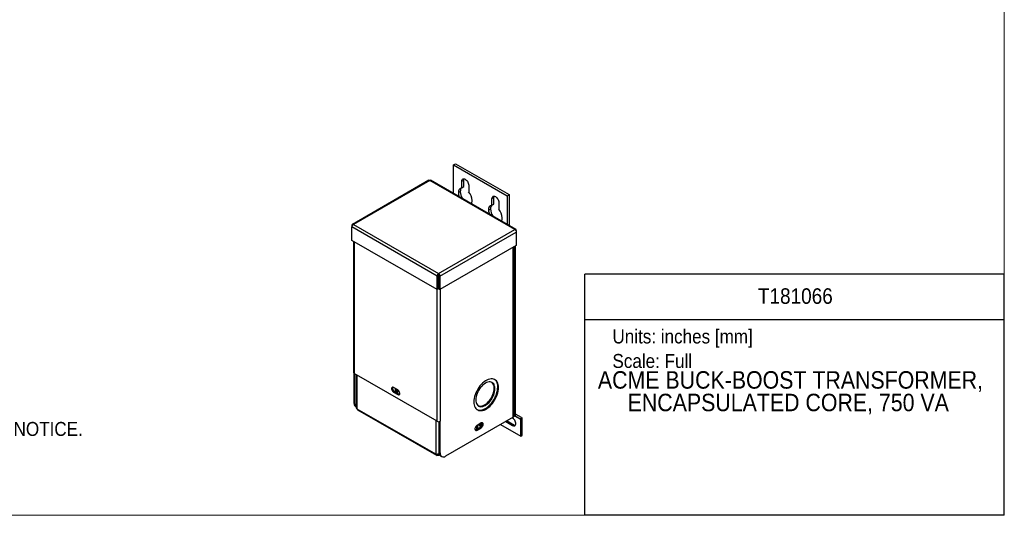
# Model space of a CAD drawing. Header units: inches. Extents: x 0 to 51, y 0 to 33.
# Tile 2 of 3: x 19.3 to 51, y 0 to 16. Entities that reach past the tile are written whole.
import ezdxf
from ezdxf.enums import TextEntityAlignment as Align

# ---------------------------------------------------------------- set-up
doc = ezdxf.new("R2010")
doc.units = ezdxf.units.IN
doc.header["$LTSCALE"] = 3
doc.header["$MEASUREMENT"] = 0
doc.linetypes.add('SLD-Solid', pattern=[0])
doc.layers.add('SLD-DEFPOINTS', color=7, linetype='Continuous')
doc.layers.add('TEXT', color=140, linetype='SLD-Solid', lineweight=25)
doc.styles.add('SLDTEXTSTYLE0', font='GOTHIC.TTF', dxfattribs={"width": 0.913})

# ---------------------------------------------------------------- blocks, each defined once
blk = doc.blocks.new('SW_NOTE_0')
at = {"layer": 'TEXT', "color": 0, "insert": (0, 0.575), "char_height": 0.45, "attachment_point": 1, "style": 'SLDTEXTSTYLE0'}
blk.add_mtext('Units: inches [mm]', dxfattribs=at)
blk = doc.blocks.new('SW_NOTE_0_1')
at = {"layer": 'TEXT', "color": 0, "insert": (0, 0.575), "char_height": 0.45, "attachment_point": 1, "style": 'SLDTEXTSTYLE0'}
blk.add_mtext('Scale: Full', dxfattribs=at)
blk = doc.blocks.new('Block1')
at = {"layer": 'TEXT'}
for p, q in [((51, 7.767), (37.5, 7.767)), ((37.5, 0), (37.5, 7.767)), ((51, 0), (51, 7.767)), ((37.5, 6.306), (51, 6.306)), ((51, 0), (37.5, 0))]:
    blk.add_line(p, q, dxfattribs=at)
for name, p in [('SW_NOTE_0', (38.384, 5.41)), ('SW_NOTE_0_1', (38.384, 4.621))]:
    blk.add_blockref(name, p, dxfattribs=at)
at = {"layer": 'TEXT', "color": 140, "style": 'SLDTEXTSTYLE0', "width": 0.913}
for tag, height, p in [('AUTOATTR0', 0.5, (43.067, 6.661)), ('AUTOATTR1_0', 0.562, (37.915, 3.911)), ('AUTOATTR1_1', 0.562, (38.873, 3.184))]:
    blk.add_attdef(tag, text='', height=height, dxfattribs=at).set_placement(p, align=Align.BOTTOM_LEFT)
blk = doc.blocks.new('Block2')
at = {"color": 7, "linetype": 'SLD-Solid', "lineweight": 18}
for q in [(51, 33), (0, 0)]:
    blk.add_line((51, 0), q, dxfattribs=at)
blk = doc.blocks.new('SW_NOTE_0_2')
at = {"layer": 'TEXT', "color": 0, "char_height": 0.45, "attachment_point": 1, "style": 'SLDTEXTSTYLE0'}
for s, insert in [('NOTES:', (0, 0.575)), ('  1. DIMENSIONS CAN BE CHANGED BY MANUFACTURER WITHOUT NOTICE.', (0, -0.589)), ('  2. DIMENSIONS DO NOT IMPLY TOLERANCE.', (0, -1.753))]:
    blk.add_mtext(s, dxfattribs=dict(at, insert=insert))

msp = doc.modelspace()

# ---------------------------------------------------------------- linework, layer by layer
for p, q in [((33.269, 11.288), (33.332, 11.324)), ((33.269, 11.288), (34.992, 10.293)), ((33.269, 10.364), (33.269, 11.288)), ((33.332, 11.324), (35.056, 10.329)), ((32.469, 10.789), (30.012, 9.371)), ((32.5, 10.785), (30.048, 9.369)), ((35.239, 9.203), (32.5, 10.785)), ((35.275, 9.205), (32.531, 10.789)), ((33.533, 10.763), (33.597, 10.799)), ((33.597, 10.586), (33.597, 10.799)), ((33.533, 10.549), (33.533, 10.763)), ((33.533, 10.549), (33.597, 10.586)), ((33.755, 10.634), (33.755, 10.421)), ((33.423, 10.392), (33.487, 10.429)), ((34.506, 10.201), (34.569, 10.238)), ((34.506, 9.988), (34.506, 10.201)), ((34.569, 10.025), (34.569, 10.238)), ((34.992, 10.293), (35.056, 10.329)), ((34.992, 10.293), (34.992, 9.369)), ((35.056, 10.329), (35.056, 9.332)), ((34.396, 9.831), (34.459, 9.867)), ((34.506, 9.988), (34.569, 10.025)), ((34.728, 10.073), (34.728, 9.86)), ((29.998, 9.341), (30.012, 9.332)), ((29.998, 9.341), (29.998, 9.288)), ((32.742, 7.705), (29.998, 9.288)), ((29.998, 8.853), (29.998, 9.288)), ((30.048, 9.369), (32.787, 7.788)), ((32.787, 7.788), (35.239, 9.203)), ((32.832, 7.705), (35.289, 9.123)), ((35.289, 9.175), (35.275, 9.167)), ((35.289, 9.175), (35.289, 9.123)), ((35.289, 9.123), (35.289, 8.687)), ((32.742, 7.269), (29.998, 8.853)), ((30.052, 8.822), (30.052, 4.597)), ((30.071, 8.811), (30.071, 4.569)), ((35.289, 8.687), (32.832, 7.269)), ((35.191, 3.162), (35.191, 8.631)), ((35.21, 3.19), (35.21, 8.642)), ((35.238, 3.19), (35.238, 8.658)), ((35.264, 3.204), (35.264, 8.673)), ((32.742, 7.705), (32.768, 7.719)), ((32.742, 7.269), (32.742, 7.705)), ((32.768, 7.719), (32.768, 7.284)), ((32.787, 7.758), (32.787, 7.788)), ((32.832, 7.705), (32.807, 7.719)), ((32.807, 7.719), (32.807, 7.284)), ((32.832, 7.705), (32.832, 7.269)), ((32.741, 3.028), (32.741, 7.27)), ((32.768, 7.284), (32.742, 7.269)), ((32.807, 7.284), (32.832, 7.269)), ((32.836, 7.271), (32.836, 3.028)), ((32.741, 3.028), (30.071, 4.569)), ((30.071, 3.603), (30.071, 4.569)), ((30.097, 3.589), (30.097, 4.555)), ((30.14, 4.53), (30.14, 3.472)), ((30.159, 4.518), (30.159, 3.433)), ((34.69, 4.128), (34.716, 4.113)), ((31.473, 4.041), (31.34, 4.117)), ((31.365, 3.979), (31.34, 3.964)), ((31.34, 3.964), (31.473, 3.888)), ((31.498, 3.902), (31.365, 3.979)), ((31.415, 4.056), (31.389, 4.042)), ((31.417, 4.072), (31.415, 4.056)), ((31.498, 3.902), (31.473, 3.888)), ((34.577, 4.091), (34.602, 4.077)), ((30.071, 3.603), (30.097, 3.589)), ((30.123, 3.489), (30.14, 3.479)), ((30.159, 3.433), (32.704, 1.964)), ((30.173, 3.402), (32.718, 1.933)), ((35.21, 3.206), (35.238, 3.19)), ((35.264, 3.204), (35.238, 3.19)), ((35.435, 3.085), (35.246, 3.194)), ((35.431, 3.093), (35.251, 3.197)), ((35.431, 3.093), (35.251, 3.197)), ((35.461, 3.145), (35.264, 3.259)), ((32.704, 1.964), (32.704, 3.049)), ((32.798, 3.017), (32.798, 1.987)), ((32.811, 3.019), (32.811, 2.022)), ((32.836, 2.007), (32.836, 3.028)), ((35.191, 3.162), (33.013, 1.905)), ((34.003, 2.881), (34.003, 2.761)), ((34.023, 2.772), (34.023, 2.896)), ((34.157, 2.974), (34.024, 2.897)), ((34.048, 2.787), (34.048, 2.911)), ((34.097, 2.893), (34.111, 2.898)), ((34.111, 2.898), (34.136, 2.884)), ((34.198, 2.95), (34.223, 2.935)), ((34.784, 2.928), (35.435, 2.552)), ((34.947, 3.022), (35.17, 2.894)), ((34.99, 3.046), (35.212, 2.918)), ((35.17, 3.129), (35.151, 3.139)), ((35.212, 2.918), (35.17, 2.894)), ((35.431, 3.093), (35.461, 3.145)), ((35.435, 3.085), (35.477, 3.11)), ((35.435, 2.552), (35.435, 3.085)), ((35.477, 2.576), (35.477, 3.11)), ((33.999, 2.759), (34.131, 2.835)), ((33.999, 2.759), (34.024, 2.744)), ((34.024, 2.744), (34.157, 2.821)), ((34.131, 2.835), (34.157, 2.821)), ((35.435, 2.552), (35.477, 2.576)), ((32.751, 1.966), (32.751, 1.937)), ((32.794, 1.939), (32.822, 1.955)), ((32.811, 2.009), (32.798, 1.987)), ((32.815, 1.977), (32.798, 1.987)), ((32.811, 2.022), (32.836, 2.007)), ((32.862, 1.907), (32.888, 1.893))]:
    msp.add_line(p, q)
at = {"flags": 128}
for points in [[(33.533, 10.763), (33.536, 10.789), (33.544, 10.812), (33.558, 10.829), (33.575, 10.839), (33.596, 10.842), (33.62, 10.838), (33.644, 10.827), (33.669, 10.809), (33.692, 10.786), (33.714, 10.759), (33.731, 10.728), (33.744, 10.696), (33.753, 10.665), (33.755, 10.634)], [(33.597, 10.799), (33.6, 10.826), (33.604, 10.841)], [(34.506, 10.201), (34.508, 10.228), (34.517, 10.251), (34.53, 10.267), (34.547, 10.277), (34.568, 10.281), (34.592, 10.276), (34.617, 10.265), (34.641, 10.248), (34.665, 10.225), (34.686, 10.197), (34.703, 10.167), (34.717, 10.135), (34.725, 10.103), (34.728, 10.073)], [(34.569, 10.238), (34.572, 10.265), (34.577, 10.28)], [(31.34, 4.117), (31.321, 4.125), (31.304, 4.126), (31.29, 4.12), (31.28, 4.108), (31.274, 4.09), (31.274, 4.068), (31.28, 4.044), (31.29, 4.02), (31.304, 3.997), (31.321, 3.978), (31.34, 3.964)], [(34.716, 4.113), (34.713, 4.165), (34.705, 4.213), (34.692, 4.256), (34.674, 4.295), (34.65, 4.328), (34.623, 4.354), (34.591, 4.375), (34.556, 4.389), (34.517, 4.396), (34.476, 4.396), (34.432, 4.389), (34.387, 4.376), (34.341, 4.355), (34.295, 4.329), (34.249, 4.296), (34.204, 4.258), (34.161, 4.214), (34.119, 4.166), (34.081, 4.115), (34.045, 4.06), (34.013, 4.003), (33.986, 3.944), (33.963, 3.884), (33.944, 3.825), (33.931, 3.766), (33.923, 3.709), (33.92, 3.654)], [(34.602, 4.077), (34.599, 4.122), (34.591, 4.163), (34.578, 4.2), (34.561, 4.231), (34.538, 4.257), (34.511, 4.277), (34.481, 4.29), (34.447, 4.297), (34.411, 4.296), (34.373, 4.289), (34.333, 4.276), (34.293, 4.255), (34.252, 4.229), (34.213, 4.197), (34.174, 4.16), (34.138, 4.118), (34.104, 4.073), (34.074, 4.024), (34.047, 3.974), (34.025, 3.922), (34.007, 3.87), (33.994, 3.818), (33.986, 3.768), (33.983, 3.719)], [(34.024, 3.404), (34.055, 3.392), (34.094, 3.385), (34.135, 3.385), (34.179, 3.392), (34.224, 3.406), (34.27, 3.426), (34.316, 3.453), (34.362, 3.486), (34.407, 3.524), (34.45, 3.567), (34.492, 3.615), (34.53, 3.667), (34.566, 3.721), (34.597, 3.779), (34.625, 3.837), (34.648, 3.897), (34.666, 3.957), (34.68, 4.016), (34.688, 4.073), (34.69, 4.128)], [(31.42, 4.071), (31.415, 4.072), (31.402, 4.069), (31.392, 4.059), (31.389, 4.042)], [(31.389, 4.042), (31.392, 4.021), (31.402, 4), (31.415, 3.981), (31.432, 3.968), (31.448, 3.963), (31.462, 3.965), (31.471, 3.976), (31.474, 3.993)], [(33.92, 3.654), (33.923, 3.602), (33.931, 3.554), (33.944, 3.51), (33.963, 3.472), (33.986, 3.439), (34.013, 3.412), (34.045, 3.392), (34.081, 3.378), (34.119, 3.371), (34.161, 3.371), (34.204, 3.377), (34.249, 3.391), (34.295, 3.411), (34.341, 3.438), (34.387, 3.471), (34.432, 3.509), (34.476, 3.553), (34.517, 3.6), (34.556, 3.652), (34.591, 3.707), (34.623, 3.764), (34.65, 3.823), (34.674, 3.882), (34.692, 3.942), (34.705, 4.001), (34.713, 4.058), (34.716, 4.113)], [(33.983, 3.719), (33.986, 3.674), (33.994, 3.633), (34.007, 3.596), (34.025, 3.565), (34.047, 3.539), (34.074, 3.519), (34.104, 3.506), (34.138, 3.499), (34.174, 3.5), (34.213, 3.507), (34.252, 3.521), (34.293, 3.541), (34.333, 3.567), (34.373, 3.599), (34.411, 3.636), (34.447, 3.678), (34.481, 3.723), (34.511, 3.772), (34.538, 3.822), (34.561, 3.874), (34.578, 3.926), (34.591, 3.978), (34.599, 4.028), (34.602, 4.077)], [(34.062, 3.527), (34.079, 3.521), (34.113, 3.514), (34.149, 3.514), (34.187, 3.521), (34.227, 3.535), (34.267, 3.555), (34.308, 3.582), (34.347, 3.614), (34.386, 3.651), (34.422, 3.693), (34.456, 3.738), (34.486, 3.786), (34.513, 3.837), (34.535, 3.889), (34.553, 3.941), (34.566, 3.993), (34.574, 4.043), (34.577, 4.091)], [(34.024, 2.897), (34.005, 2.883), (33.988, 2.864), (33.974, 2.842), (33.964, 2.818), (33.958, 2.794), (33.958, 2.772), (33.964, 2.754), (33.974, 2.742), (33.988, 2.735), (34.005, 2.736), (34.024, 2.744)], [(34.102, 2.942), (34.097, 2.929), (34.094, 2.908), (34.097, 2.891), (34.106, 2.881), (34.12, 2.878), (34.136, 2.884)], [(34.136, 2.884), (34.153, 2.897), (34.166, 2.916), (34.176, 2.937), (34.179, 2.957), (34.176, 2.974), (34.172, 2.98)], [(35.17, 2.894), (35.194, 2.883), (35.217, 2.88), (35.237, 2.884), (35.253, 2.896), (35.265, 2.915), (35.271, 2.939), (35.271, 2.967), (35.265, 2.998), (35.253, 3.03), (35.237, 3.06), (35.217, 3.088), (35.194, 3.111), (35.17, 3.129)], [(33.966, 2.75), (33.98, 2.751), (33.999, 2.759)]]:
    msp.add_lwpolyline(points, dxfattribs=at)
for centre, radius, start, end in [((33.559, 10.414), 0.138, 100.8222, 189.219), ((33.664, 10.44), 0.178, 142.5764, 183.5576), ((33.832, 10.401), 0.408, 181.2072, 200.1385), ((33.948, 10.447), 0.462, 182.2324, 213.0324), ((33.386, 10.115), 0.479, 2.6337, 39.6816), ((33.674, 10.128), 0.191, 330.3356, 2.5783), ((34.531, 9.853), 0.138, 100.8222, 189.219), ((34.804, 9.839), 0.408, 181.2072, 200.1385), ((34.637, 9.878), 0.178, 142.5764, 183.5576), ((34.92, 9.885), 0.462, 182.2324, 213.0324), ((34.359, 9.554), 0.479, 2.6337, 39.6816), ((34.647, 9.567), 0.191, 330.3356, 2.5783), ((30.085, 4.6), 0.0336, 185.6948, 245.6253), ((31.422, 4.086), 0.122, 160.7909, 242.0457), ((34.35, 4.111), 0.227, 354.9442, 49.3586), ((34.412, 4.158), 0.28, 353.7586, 51.5073), ((31.497, 4.056), 0.0826, 179.7037, 251.9038), ((31.38, 3.988), 0.0944, 3.0161, 48.0777), ((31.395, 3.92), 0.144, 2.6055, 57.3945), ((31.498, 3.92), 0.0409, 230.7967, 9.214), ((31.529, 3.95), 0.0569, 237.3954, 271.7918), ((30.196, 3.591), 0.126, 174.3376, 234.3502), ((30.222, 3.575), 0.126, 174.0474, 229.363), ((30.191, 3.429), 0.0321, 172.7442, 235.9436), ((35.177, 3.193), 0.0336, 294.3747, 354.3052), ((32.789, 3.119), 0.103, 242.6097, 297.3903), ((34.061, 2.976), 0.0923, 302.6139, 357.2567), ((34.054, 2.957), 0.144, 302.6055, 357.3945), ((34.183, 2.942), 0.0409, 350.786, 129.2033), ((34.079, 2.942), 0.144, 302.6055, 357.3945), ((34.141, 2.953), 0.0569, 357.3923, 31.795), ((35.259, 2.99), 0.0854, 236.9226, 270.6428), ((35.426, 3.086), 0.00855, 354.3796, 54.302), ((35.439, 3.114), 0.0387, 354.3796, 54.302), ((32.733, 1.959), 0.0292, 170.786, 309.2033), ((32.936, 2.009), 0.126, 174.3376, 234.3502), ((32.944, 1.991), 0.11, 171.3147, 308.6746)]:
    msp.add_arc(centre, radius, start, end)
for points, knots in [([(32.468, 10.789), (32.468, 10.789), (32.471, 10.793), (32.483, 10.793), (32.494, 10.787), (32.5, 10.785)], [0, 0, 0, 0, 0.000435, 0.500218, 1, 1, 1, 1]), ([(32.5, 10.785), (32.506, 10.787), (32.518, 10.793), (32.529, 10.793), (32.532, 10.789), (32.532, 10.789)], [0, 0, 0, 0, 0.499782, 0.999565, 1, 1, 1, 1]), ([(30.048, 9.369), (30.042, 9.373), (30.035, 9.375), (30.023, 9.376), (30.018, 9.374), (30.009, 9.369), (30.005, 9.365), (30, 9.354), (29.999, 9.348), (29.998, 9.341)], [0, 0, 0, 0, 0.25, 0.25, 0.5, 0.5, 0.75, 0.75, 1, 1, 1, 1]), ([(29.998, 9.288), (29.999, 9.296), (30, 9.303), (30.005, 9.319), (30.009, 9.327), (30.018, 9.342), (30.023, 9.349), (30.035, 9.361), (30.042, 9.366), (30.048, 9.369)], [0, 0, 0, 0, 0.25, 0.25, 0.5, 0.5, 0.75, 0.75, 1, 1, 1, 1]), ([(35.289, 9.175), (35.289, 9.182), (35.287, 9.189), (35.282, 9.199), (35.279, 9.203), (35.269, 9.209), (35.264, 9.21), (35.252, 9.209), (35.246, 9.207), (35.239, 9.203)], [0, 0, 0, 0, 0.25, 0.25, 0.5, 0.5, 0.75, 0.75, 1, 1, 1, 1]), ([(35.239, 9.203), (35.246, 9.2), (35.252, 9.195), (35.264, 9.183), (35.269, 9.176), (35.279, 9.161), (35.282, 9.153), (35.287, 9.138), (35.289, 9.13), (35.289, 9.123)], [0, 0, 0, 0, 0.25, 0.25, 0.5, 0.5, 0.75, 0.75, 1, 1, 1, 1]), ([(32.787, 7.788), (32.781, 7.784), (32.775, 7.779), (32.764, 7.767), (32.759, 7.759), (32.751, 7.744), (32.747, 7.736), (32.743, 7.72), (32.742, 7.712), (32.742, 7.705)], [0, 0, 0, 0, 0.25, 0.25, 0.5, 0.5, 0.75, 0.75, 1, 1, 1, 1]), ([(32.787, 7.758), (32.782, 7.755), (32.777, 7.749), (32.769, 7.734), (32.767, 7.726), (32.768, 7.719)], [0, 0, 0, 0, 0.5, 0.5, 1, 1, 1, 1]), ([(32.832, 7.705), (32.833, 7.712), (32.831, 7.72), (32.827, 7.736), (32.824, 7.744), (32.815, 7.759), (32.81, 7.767), (32.799, 7.779), (32.793, 7.784), (32.787, 7.788)], [0, 0, 0, 0, 0.25, 0.25, 0.5, 0.5, 0.75, 0.75, 1, 1, 1, 1]), ([(32.807, 7.719), (32.807, 7.726), (32.805, 7.734), (32.798, 7.749), (32.793, 7.755), (32.787, 7.758)], [0, 0, 0, 0, 0.5, 0.5, 1, 1, 1, 1]), ([(30.159, 3.433), (30.153, 3.438), (30.148, 3.445), (30.142, 3.458), (30.14, 3.465), (30.14, 3.472)], [0, 0, 0, 0, 0.5, 0.5, 1, 1, 1, 1]), ([(32.798, 1.987), (32.792, 1.981), (32.785, 1.977), (32.769, 1.969), (32.76, 1.966), (32.742, 1.962), (32.734, 1.961), (32.717, 1.961), (32.71, 1.962), (32.704, 1.964)], [0, 0, 0, 0, 0.25, 0.25, 0.5, 0.5, 0.75, 0.75, 1, 1, 1, 1]), ([(32.751, 1.937), (32.759, 1.934), (32.767, 1.933), (32.781, 1.934), (32.788, 1.936), (32.8, 1.943), (32.806, 1.948), (32.814, 1.96), (32.816, 1.967), (32.818, 1.975)], [0, 0, 0, 0, 0.25, 0.25, 0.5, 0.5, 0.75, 0.75, 1, 1, 1, 1])]:
    msp.add_open_spline(points, degree=3, knots=knots)

# ---------------------------------------------------------------- block references
at = {"layer": 'SLD-DEFPOINTS'}
msp.add_blockref('Block2', (0, 0), dxfattribs=at)
ref = msp.add_blockref('Block1', (0, 0), dxfattribs=at)
ref.add_attrib('AUTOATTR0', 'T181066', dxfattribs={"layer": 'TEXT', "height": 0.5, "style": 'SLDTEXTSTYLE0', "width": 0.913}).set_placement((43.067, 6.661), align=Align.BOTTOM_LEFT)
ref.add_attrib('AUTOATTR1_0', 'ACME BUCK-BOOST TRANSFORMER, ', dxfattribs={"layer": 'TEXT', "height": 0.5625, "style": 'SLDTEXTSTYLE0', "width": 0.913}).set_placement((37.915, 3.911), align=Align.BOTTOM_LEFT)
ref.add_attrib('AUTOATTR1_1', 'ENCAPSULATED CORE, 750 VA', dxfattribs={"layer": 'TEXT', "height": 0.5625, "style": 'SLDTEXTSTYLE0', "width": 0.913}).set_placement((38.873, 3.184), align=Align.BOTTOM_LEFT)
at = {"layer": 'TEXT'}
msp.add_blockref('SW_NOTE_0_2', (1.094, 3.596), dxfattribs=at)

doc.saveas('drawing.dxf')
